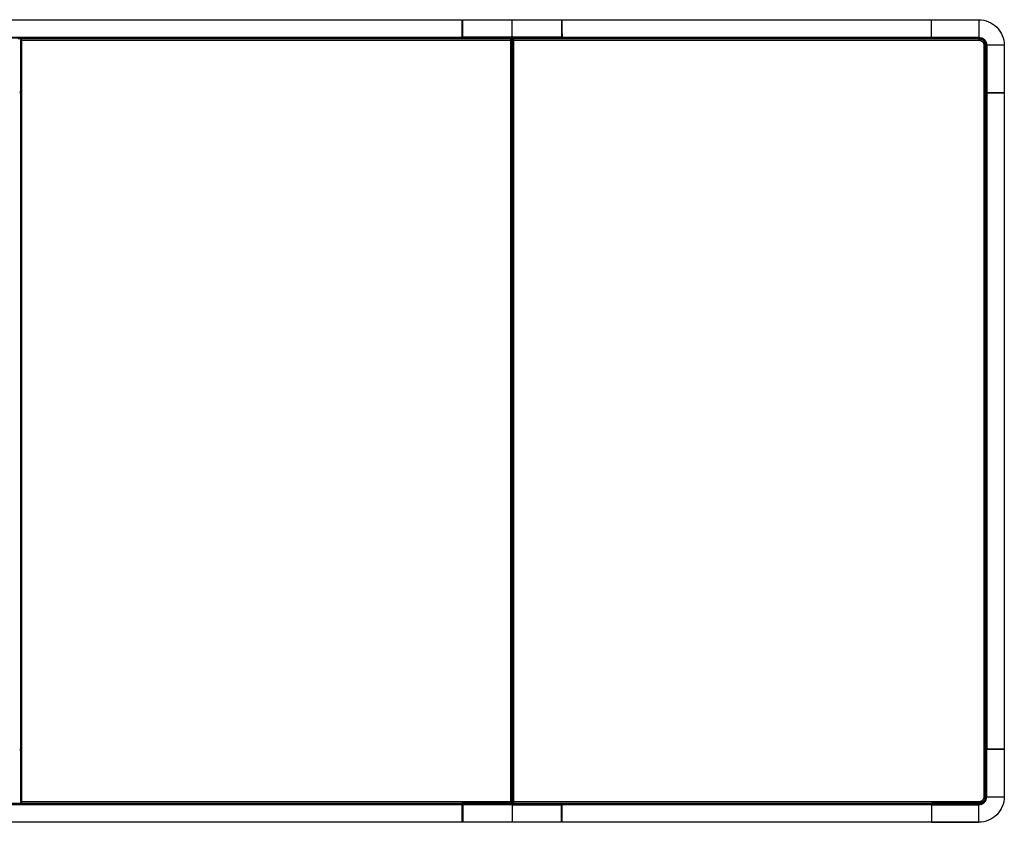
# Model space of a CAD drawing. Header units: millimetres. Extents: x -1350 to 1350, y -550 to 550.
# Tile 3 of 3: x 0 to 1350, y -550 to 550. Entities that reach past the tile are written whole.
import ezdxf

# ---------------------------------------------------------------- set-up
doc = ezdxf.new("R2010")
doc.units = ezdxf.units.MM
doc.layers.add('Tressé - Dining table 260x110', color=7, linetype='Continuous', true_color=0x000000)

msp = doc.modelspace()

# ---------------------------------------------------------------- linework, layer by layer
at = {"layer": 'Tressé - Dining table 260x110', "color": 18, "lineweight": -3, "true_color": 0x000000}
for points, degree in [([(-606.3, 550), (-202.1, 550), (202.1, 550), (606.3, 550)], 3), ([(607.3, 550), (641.1, 550), (675, 550)], 2), ([(675, 550), (708.9, 550), (742.7, 550)], 2), ([(743.7, 550), (996.9, 550), (1250, 550)], 2), ([(743.7, 550), (912.5, 550), (1081.2, 550), (1250, 550)], 3), ([(1250, 550), (1271.7, 550), (1293.3, 550), (1315, 550)], 3), ([(1250, 550), (1271.7, 550), (1293.3, 550), (1315, 550)], 3), ([(743.7, 530.6), (743.7, 529.1), (743.7, 527.5), (743.7, 526)], 3), ([(-606.3, 526.1), (0, 526.1), (606.3, 526.1)], 2), ([(-606.3, 525), (0, 525), (606.3, 525)], 2), ([(2.5, 524), (0, 524), (-2.5, 524)], 2), ([(1.5, 523), (1, 522.5), (0.5, 522)], 2), ([(0.5, 522), (0.5, 0), (0.5, -522)], 2), ([(2.5, 524), (2, 523.5), (1.5, 523)], 2), ([(2.5, 522), (2, 522.5), (1.5, 523)], 2), ([(672.5, 524), (337.5, 524), (2.5, 524)], 2), ([(2.5, 522), (337.5, 522), (672.5, 522)], 2), ([(2.5, -522), (2.5, 0), (2.5, 522)], 2), ([(675, 526), (641.1, 526), (607.3, 526)], 2), ([(675, 525), (652.4, 525), (629.8, 525), (607.3, 525)], 3), ([(607.3, 525), (626.6, 525), (645.9, 525), (665.2, 525)], 3), ([(674.5, 522), (673.5, 523), (672.5, 524)], 2), ([(672.5, 524), (672.5, 523), (672.5, 522)], 2), ([(675, 524), (673.8, 524), (672.5, 524)], 2), ([(672.5, 522), (672.5, 0), (672.5, -522)], 2), ([(672.5, 522), (673.5, 522), (674.5, 522)], 2), ([(674.5, -522), (674.5, 0), (674.5, 522)], 2), ([(675, 526), (697.6, 526), (720.2, 526), (742.7, 526)], 3), ([(742.7, 526), (720.2, 526), (697.6, 526), (675, 526)], 3), ([(742.7, 525), (720.2, 525), (697.6, 525), (675, 525)], 3), ([(675, 0), (675, 262), (675, 524)], 2), ([(742.7, 524), (708.9, 524), (675, 524)], 2), ([(677.5, 524), (676.5, 523), (675.5, 522)], 2), ([(675.5, 522), (675.5, 0), (675.5, -522)], 2), ([(675.5, 522), (676.5, 522), (677.5, 522)], 2), ([(1315, 524), (996.3, 524), (677.5, 524)], 2), ([(677.5, 522), (677.5, 523), (677.5, 524)], 2), ([(677.5, -522), (677.5, 0), (677.5, 522)], 2), ([(677.5, 522), (996.3, 522), (1315, 522)], 2), ([(707.4, 525), (719.2, 525), (731, 525), (742.7, 525)], 3), ([(742.7, 525), (731.4, 525), (720, 525)], 2), ([(742.7, 526), (742.7, 526), (742.7, 526), (742.7, 526)], 3), ([(742.7, 524), (742.7, 524), (742.7, 524)], 2), ([(743.7, 526), (996.9, 526), (1250, 526)], 2), ([(1250, 525), (996.9, 525), (743.7, 525)], 2), ([(743.7, 524), (743.7, 524), (743.7, 524)], 2), ([(1250, 524), (996.9, 524), (743.7, 524)], 2), ([(1250, 526), (1282.5, 526), (1315, 526)], 2), ([(1315, 525), (1282.5, 525), (1250, 525)], 2), ([(1315, 524), (1282.5, 524), (1250, 524)], 2), ([(1250, 524), (1250, 524), (1250, 524)], 2), ([(1315, 524), (1315, 523), (1315, 522)], 2), ([(1322, 515), (1322, 0), (1322, -515)], 2), ([(1322, 515), (1323, 515), (1324, 515)], 2), ([(1324, -515), (1324, 0), (1324, 515)], 2), ([(1325, 450), (1325, 471.7), (1325, 493.3), (1325, 515)], 3), ([(1325, 515), (1325, 482.5), (1325, 450)], 2), ([(1325, 515), (1325, 482.5), (1325, 450)], 2), ([(1326, 515), (1326, 493.4), (1326, 471.7), (1326, 450)], 3), ([(1350, 515), (1350, 482.5), (1350, 450)], 2), ([(0.5, 451), (0, 451), (-0.5, 451)], 2), ([(-0.5, 450), (0, 450), (0.5, 450)], 2), ([(1325, -450), (1324.9, 0), (1324.8, 450)], 2), ([(1325, 450), (1325, 450), (1325, 450), (1325, 450)], 3), ([(1325.9, 450), (1327.2, 450), (1328.5, 450), (1329.8, 450)], 3), ([(1326, 450), (1326, 450), (1325.9, 450), (1325.9, 450)], 3), ([(1325.9, 450), (1326, 0), (1326, -450)], 2), ([(1349.8, 450), (1349.9, 0), (1350, -450)], 2), ([(1349.8, 450), (1349.9, 0), (1350, -450)], 2), ([(1350, 450), (1350, 450), (1350, 450), (1350, 450)], 3), ([(674.5, 0), (674.8, 0), (675, 0)], 2), ([(675, 0), (675.3, 0), (675.5, 0)], 2), ([(675, 0), (675, -262), (675, -524)], 2), ([(-0.5, -450), (0, -450), (0.5, -450)], 2), ([(-0.5, -451), (0, -451), (0.5, -451)], 2), ([(1350, -450), (1350, -482.5), (1350, -515)], 2), ([(1325, -504.2), (1325, -506.9), (1325, -509.6)], 2), ([(1325, -509.6), (1325, -509.7), (1325, -509.7)], 2), ([(1325, -509.7), (1325, -509.9), (1325, -510.2)], 2), ([(1325, -512.3), (1325, -511.2), (1325, -510.2)], 2), ([(1325, -515), (1325, -513.6), (1325, -512.3)], 2), ([(-606.3, -524), (0, -524), (606.3, -524)], 2), ([(606.3, -525), (0, -525), (-606.3, -525)], 2), ([(606.3, -526), (0, -526), (-606.3, -526)], 2), ([(0.5, -522), (1, -522.5), (1.5, -523)], 2), ([(2.5, -522), (2, -522.5), (1.5, -523)], 2), ([(1.5, -523), (2, -523.5), (2.5, -524)], 2), ([(672.5, -522), (337.5, -522), (2.5, -522)], 2), ([(2.5, -524), (337.5, -524), (672.5, -524)], 2), ([(606.3, -524), (606.3, -524), (606.3, -524)], 2), ([(607.3, -524), (607.3, -524), (607.3, -524)], 2), ([(675, -524), (641.1, -524), (607.3, -524)], 2), ([(675, -525), (652.4, -525), (629.8, -525), (607.3, -525)], 3), ([(607.3, -525), (626.6, -525), (645.9, -525), (665.2, -525)], 3), ([(675, -526), (641.1, -526), (607.3, -526)], 2), ([(672.5, -522), (672.5, -523), (672.5, -524)], 2), ([(672.5, -524), (673.5, -523), (674.5, -522)], 2), ([(674.5, -522), (673.5, -522), (672.5, -522)], 2), ([(677.5, -524), (676.2, -524), (675, -524)], 2), ([(742.7, -525), (720.2, -525), (697.6, -525), (675, -525)], 3), ([(675, -526), (697.6, -526), (720.2, -526), (742.7, -526)], 3), ([(742.7, -526), (720.2, -526), (697.6, -526), (675, -526)], 3), ([(675.5, -522), (676.5, -523), (677.5, -524)], 2), ([(677.5, -522), (676.5, -522), (675.5, -522)], 2), ([(1315, -522), (996.3, -522), (677.5, -522)], 2), ([(677.5, -524), (677.5, -523), (677.5, -522)], 2), ([(677.5, -524), (996.3, -524), (1315, -524)], 2), ([(707.4, -525), (719.2, -525), (731, -525), (742.7, -525)], 3), ([(742.7, -525), (731.4, -525), (720, -525)], 2), ([(720, -526), (720, -526), (720, -526), (720, -526)], 3), ([(742.7, -525), (742.8, -525), (743, -525), (743.1, -525.1)], 3), ([(742.7, -526), (742.7, -526), (742.7, -526), (742.7, -526)], 3), ([(743.7, -524), (996.9, -524), (1250, -524)], 2), ([(743.7, -525), (996.9, -525), (1250, -525)], 2), ([(1250, -526), (996.9, -526), (743.7, -526)], 2), ([(743.7, -530.6), (743.7, -529.1), (743.7, -527.5), (743.7, -526)], 3), ([(1315, -524), (1282.5, -524), (1250, -524)], 2), ([(1289.5, -525), (1269.7, -525), (1250, -525)], 2), ([(1250, -526), (1282.5, -526), (1315, -526)], 2), ([(1293.3, -525), (1291.4, -525), (1289.5, -525)], 2), ([(1304.2, -525), (1298.8, -525), (1293.3, -525)], 2), ([(1315, -525), (1309.6, -525), (1304.2, -525)], 2), ([(1315, -522), (1315, -523), (1315, -524)], 2), ([(1324, -515), (1323, -515), (1322, -515)], 2), ([(1324, -515), (1324, -515), (1324, -515)], 2), ([(606.3, -550), (202.1, -550), (-202.1, -550), (-606.3, -550)], 3), ([(675, -550), (641.1, -550), (607.3, -550)], 2), ([(742.7, -550), (708.9, -550), (675, -550)], 2), ([(1250, -550), (1081.2, -550), (912.5, -550), (743.7, -550)], 3), ([(1250, -550), (996.9, -550), (743.7, -550)], 2), ([(1315, -550), (1293.3, -550), (1271.7, -550), (1250, -550)], 3), ([(1250, -550), (1271.7, -550), (1293.3, -550), (1315, -550)], 3)]:
    msp.add_open_spline(points, degree=degree, dxfattribs=at)
for points, weights in [([(606.3, 526.1), (606.3, 550), (606.3, 550)], [1, 0.727760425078, 1.01689930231]), ([(675, 526), (675, 550), (675, 550)], [1, 0.721687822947, 1]), ([(1315, 550), (1315, 549.8), (1315, 526)], [0.996291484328, 0.717423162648, 0.983381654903]), ([(1315, 550), (1315, 550), (1315, 550)], [0.999897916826, 0.998083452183, 0.996291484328]), ([(1315, 550), (1315, 550), (1315, 550)], [0.999981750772, 0.999848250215, 0.999714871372]), ([(606.3, 525), (606.3, 525), (606.3, 526.1)], [1, 0.692218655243, 1]), ([(606.3, 525), (606.3, 525), (606.3, 524)], [1, 0.707106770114, 1]), ([(606.3, 525), (606.3, 525), (607.3, 525)], [1, 0.707106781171, 1]), ([(675, 525), (675, 525), (675, 526)], [1, 0.707413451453, 1]), ([(675, 526), (675, 526), (675, 526)], [1, 0.999782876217, 1]), ([(675, 525), (675, 525), (675, 524)], [0.99801894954, 0.708104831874, 1]), ([(742.7, 525), (742.7, 525), (742.7, 525)], [0.999998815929, 0.999999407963, 1]), ([(743.7, 524), (743.7, 524), (742.7, 524)], [1, 0.707106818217, 1]), ([(1250, 525), (1250, 525), (1250, 526)], [1, 0.692218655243, 1]), ([(1315, 524), (1324, 524), (1324, 515)], [1, 0.707106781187, 1]), ([(1315, 522), (1322, 522), (1322, 515)], [1, 0.707106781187, 1]), ([(1326, 515), (1325, 515), (1325, 515)], [1.00000000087, 0.692218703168, 0.999999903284]), ([(1325, -450), (1325, -450), (1326, -450)], [0.999998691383, 0.692219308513, 1.00000000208]), ([(1326, -515), (1326, -482.5), (1326, -450)], [1.00000000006, 0.999029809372, 0.998059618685]), ([(606.3, -524), (606.3, -525), (606.3, -525)], [1, 0.70710677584, 1]), ([(606.3, -526), (606.3, -525), (606.3, -525)], [1, 0.692218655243, 1]), ([(606.3, -525), (606.3, -525), (607.3, -525)], [1, 0.707106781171, 1]), ([(606.3, -550), (606.3, -550), (606.3, -526)], [1.01689930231, 0.727760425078, 1]), ([(675, -525), (675, -525), (675, -524)], [0.998909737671, 0.707657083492, 1]), ([(675, -525), (675, -525), (675, -526)], [1, 0.707413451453, 1]), ([(675, -526), (675, -550), (675, -550)], [1, 0.721687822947, 1]), ([(675, -526), (675, -526), (675, -526)], [1, 0.999782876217, 1]), ([(1324, -515), (1324, -524), (1315, -524)], [1, 0.707106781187, 1]), ([(1322, -515), (1322, -522), (1315, -522)], [1, 0.707106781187, 1]), ([(1315, -526), (1315, -525), (1315, -525)], [0.999999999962, 0.692218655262, 1]), ([(1315, -550), (1315, -549.8), (1315, -526)], [0.996291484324, 0.717423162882, 0.983381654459]), ([(1326, -515), (1350, -515), (1350, -515)], [0.983381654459, 0.715666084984, 1]), ([(1315, -550), (1315, -550), (1315, -550)], [1, 0.999990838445, 0.999981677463]), ([(1315, -550), (1315, -550), (1315, -550)], [0.999981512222, 0.998124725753, 0.996291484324])]:
    msp.add_rational_spline(points, weights, degree=2, dxfattribs=at)
for points, degree, knots in [([(607.3, 526), (607.3, 529), (607.3, 535.1), (607.3, 543.1), (607.3, 548.7), (607.3, 550), (607.3, 550)], 3, [0, 0, 0, 0, 8.929968, 18.920332, 28.910696, 38.900976, 38.900976, 38.900976, 38.900976]), ([(742.7, 550), (742.7, 550), (742.7, 548.7), (742.7, 543.1), (742.7, 535.1), (742.7, 529), (742.7, 526)], 3, [39.961539, 39.961539, 39.961539, 39.961539, 49.951819, 59.942183, 69.932547, 78.862515, 78.862515, 78.862515, 78.862515]), ([(742.7, 550), (742.8, 550), (742.9, 550), (742.9, 550), (743, 550), (743, 550), (743.1, 549.9), (743.2, 549.9), (743.2, 549.9), (743.3, 549.8), (743.3, 549.8), (743.4, 549.8), (743.4, 549.7), (743.5, 549.7), (743.5, 549.6), (743.6, 549.5), (743.6, 549.5), (743.6, 549.4), (743.7, 549.4), (743.7, 549.3), (743.7, 549.2), (743.7, 549.2), (743.7, 549.1)], 2, [0, 0, 0, 1, 1, 2, 2, 3, 3, 4, 4, 5, 5, 6, 6, 7, 7, 8, 8, 9, 9, 10, 10, 11, 11, 11]), ([(743.7, 526), (743.7, 529.2), (743.7, 532.4), (743.7, 535.3), (743.7, 538.2), (743.7, 540.8), (743.7, 543), (743.7, 545.3), (743.7, 547), (743.7, 548.2), (743.7, 549.4), (743.7, 550), (743.7, 550)], 3, [-38.464013, -38.464013, -38.464013, -38.464013, -28.854461, -28.854461, -28.854461, -19.245042, -19.245042, -19.245042, -9.624675, -9.624675, -9.624675, -0.199474, -0.199474, -0.199474, -0.199474]), ([(1250, 526), (1250, 527.6), (1250, 529.2), (1250, 531.5), (1250, 532.3), (1250, 533.8), (1250, 534.6), (1250, 536.7), (1250, 538.1), (1250, 540.1), (1250, 540.7), (1250, 541.9), (1250, 542.5), (1250, 544.1), (1250, 545.1), (1250, 546.2), (1250, 546.4), (1250, 546.8), (1250, 547), (1250, 547.6), (1250, 547.9), (1250, 548.8), (1250, 549.3), (1250, 549.7), (1250, 549.8), (1250, 550), (1250, 550), (1250, 550)], 3, [0, 0, 0, 0, 4.783107, 4.783107, 7.174661, 7.174661, 9.566215, 9.566215, 14.349322, 14.349322, 16.740876, 16.740876, 19.132429, 19.132429, 23.915537, 23.915537, 25.111314, 25.111314, 26.30709, 26.30709, 28.698644, 28.698644, 33.481751, 33.481751, 35.873305, 35.873305, 38.067608, 38.067608, 38.067608, 38.067608]), ([(1315, 550), (1319.6, 550), (1324.2, 549.1), (1328.4, 547.3), (1332.6, 545.6), (1336.5, 543), (1339.7, 539.7), (1343, 536.5), (1345.6, 532.6), (1347.3, 528.4), (1349.1, 524.2), (1350, 519.6), (1350, 515)], 3, [0, 0, 0, 0, 13.833231, 13.833231, 13.833231, 27.666403, 27.666403, 27.666403, 41.499265, 41.499265, 41.499265, 55.332635, 55.332635, 55.332635, 55.332635]), ([(606.3, 526), (606.3, 525.9), (606.3, 525.8), (606.4, 525.5), (606.5, 525.4), (606.7, 525.2), (606.8, 525.1), (607, 525), (607.2, 525), (607.3, 525)], 3, [0.00018, 0.00018, 0.00018, 0.00018, 0.394841, 0.394841, 0.789682, 0.789682, 1.184523, 1.184523, 1.579364, 1.579364, 1.579364, 1.579364]), ([(607.3, 525), (607.2, 525), (607.1, 525), (607.1, 525), (607, 525), (607, 525), (607, 525), (607, 525), (607, 525), (607, 525), (607, 525), (606.9, 525.1), (606.9, 525.1), (606.9, 525.1), (606.9, 525.1), (606.8, 525.1), (606.8, 525.1), (606.8, 525.1), (606.7, 525.2), (606.7, 525.2), (606.6, 525.3), (606.6, 525.3), (606.5, 525.3), (606.5, 525.3), (606.5, 525.3), (606.5, 525.4), (606.5, 525.4), (606.4, 525.4), (606.4, 525.5), (606.4, 525.6), (606.3, 525.7), (606.3, 525.7), (606.3, 525.8), (606.3, 525.8), (606.3, 525.9), (606.3, 525.9), (606.3, 526)], 3, [0, 0, 0, 0, 0.196539, 0.196539, 0.245674, 0.257958, 0.257958, 0.270241, 0.270241, 0.294809, 0.294809, 0.393078, 0.393078, 0.417646, 0.417646, 0.442213, 0.491348, 0.491348, 0.589618, 0.589618, 0.786157, 0.786157, 0.810724, 0.810724, 0.835292, 0.884426, 0.884426, 0.982696, 0.982696, 1.179235, 1.179235, 1.277505, 1.277505, 1.375774, 1.375774, 1.569964, 1.569964, 1.569964, 1.569964]), ([(606.6, 526), (606.6, 526), (606.6, 526), (606.5, 526), (606.4, 526), (606.3, 526), (606.3, 526), (606.3, 526)], 3, [0.7854052, 0.7854052, 0.7854052, 0.7854052, 0.7902069, 0.7902069, 1.1853104, 1.1853104, 1.5783528, 1.5783528, 1.5783528, 1.5783528]), ([(606.3, 526), (606.3, 526), (606.3, 526), (606.3, 526), (606.3, 526), (606.3, 526), (606.3, 526), (606.3, 525.9), (606.3, 525.9), (606.3, 525.9), (606.3, 525.8), (606.3, 525.8), (606.3, 525.8), (606.3, 525.8)], 3, [0.0105271, 0.0105271, 0.0105271, 0.0105271, 0.0130907, 0.0130907, 0.0280515, 0.0280515, 0.0579754, 0.0579754, 0.119213, 0.119213, 0.1817682, 0.1817682, 0.1832654, 0.1832654, 0.1832654, 0.1832654]), ([(606.3, 525.7), (606.3, 525.7), (606.3, 525.7), (606.4, 525.5), (606.5, 525.4), (606.6, 525.3)], 3, [0.2989005, 0.2989005, 0.2989005, 0.2989005, 0.3767334, 0.3767334, 0.7752322, 0.7752322, 0.7752322, 0.7752322]), ([(607.3, 526), (607.2, 526), (607, 526), (606.8, 526), (606.7, 526), (606.6, 526)], 3, [-1.5804139, -1.5804139, -1.5804139, -1.5804139, -1.1853104, -1.1853104, -0.7950087, -0.7950087, -0.7950087, -0.7950087]), ([(607.3, 526), (607.3, 525.9), (607.3, 525.8), (607.3, 525.5), (607.3, 525.4), (607.3, 525.2), (607.3, 525.1), (607.3, 525), (607.3, 525), (607.3, 525)], 3, [0, 0, 0, 0, 0.405633, 0.405633, 0.811266, 0.811266, 1.216899, 1.216899, 1.622531, 1.622531, 1.622531, 1.622531]), ([(607.3, 524), (607.3, 524.3), (607.3, 524.8), (607.3, 525), (607.3, 525)], 3, [0.01389, 0.01389, 0.01389, 0.01389, 0.83368, 1.623855, 1.623855, 1.623855, 1.623855]), ([(743.7, 526), (743.7, 525.9), (743.7, 525.8), (743.6, 525.5), (743.5, 525.4), (743.3, 525.2), (743.2, 525.1), (743, 525), (742.8, 525), (742.7, 525)], 3, [-1.580968, -1.580968, -1.580968, -1.580968, -1.185726, -1.185726, -0.790484, -0.790484, -0.395242, -0.395242, 0, 0, 0, 0]), ([(742.7, 526), (742.8, 526), (743, 526), (743.2, 526), (743.3, 526), (743.5, 526), (743.6, 526), (743.7, 526), (743.7, 526), (743.7, 526)], 3, [0, 0, 0, 0, 0.395103, 0.395103, 0.790206, 0.790206, 1.185309, 1.185309, 1.563327, 1.563327, 1.563327, 1.563327]), ([(742.7, 525.6), (742.7, 525.6), (742.7, 525.6), (742.7, 525.6), (742.7, 525.7), (742.7, 525.7), (742.7, 525.7), (742.7, 525.7), (742.7, 525.7), (742.7, 525.8), (742.7, 525.9), (742.7, 526)], 3, [-0.39608, -0.39608, -0.39608, -0.39608, -0.3929985, -0.3867604, -0.3742843, -0.349332, -0.2994274, -0.2994274, -0.1996183, -0.1996183, 0, 0, 0, 0]), ([(742.7, 525.5), (742.7, 525.5), (742.7, 525.5), (742.7, 525.5), (742.7, 525.5), (742.7, 525.5), (742.7, 525.5), (742.7, 525.5), (742.7, 525.5), (742.7, 525.5), (742.7, 525.6), (742.7, 525.6), (742.7, 525.6), (742.7, 525.6)], 3, [-0.5929997, -0.5929997, -0.5929997, -0.5929997, -0.5926168, -0.5926168, -0.5863787, -0.5739026, -0.5489503, -0.5489503, -0.4990457, -0.4990457, -0.3992366, -0.3992366, -0.3976991, -0.3976991, -0.3976991, -0.3976991]), ([(742.7, 525), (742.7, 525), (742.7, 525.1), (742.7, 525.3), (742.7, 525.3), (742.7, 525.3), (742.7, 525.4), (742.7, 525.4), (742.7, 525.5), (742.7, 525.5), (742.7, 525.5)], 3, [-1.5944193, -1.5944193, -1.5944193, -1.5944193, -0.7984731, -0.7984731, -0.7485686, -0.7485686, -0.698664, -0.5988548, -0.5988548, -0.5982774, -0.5982774, -0.5982774, -0.5982774]), ([(742.7, 525), (742.8, 525), (743, 525), (743.1, 525.1), (743.1, 525.1), (743.2, 525.1)], 3, [0, 0, 0, 0, 0.3952156, 0.3952156, 0.462267, 0.462267, 0.462267, 0.462267]), ([(742.7, 525), (742.7, 525), (742.7, 524.8), (742.7, 524.3), (742.7, 524)], 3, [0.016374, 0.016374, 0.016374, 0.016374, 0.820157, 1.653835, 1.653835, 1.653835, 1.653835]), ([(743.2, 525.1), (743.3, 525.2), (743.4, 525.2), (743.5, 525.4), (743.6, 525.5), (743.7, 525.8), (743.7, 525.9), (743.7, 526)], 3, [0.486809, 0.486809, 0.486809, 0.486809, 0.790431, 0.790431, 1.185647, 1.185647, 1.579913, 1.579913, 1.579913, 1.579913]), ([(743.7, 525), (743.7, 525), (743.7, 525.1), (743.7, 525.3), (743.7, 525.5), (743.7, 525.8), (743.7, 526)], 3, [0, 0, 0, 0, 0.828239, 0.828239, 0.828239, 1.656473, 1.656473, 1.656473, 1.656473]), ([(743.7, 524), (743.7, 524.3), (743.7, 524.5), (743.7, 524.7), (743.7, 524.9), (743.7, 525), (743.7, 525)], 3, [0, 0, 0, 0, 0.805744, 0.805744, 0.805744, 1.611487, 1.611487, 1.611487, 1.611487]), ([(1250, 524), (1250, 524.2), (1250, 524.3), (1250, 524.6), (1250, 524.6), (1250, 524.7), (1250, 524.7), (1250, 524.7), (1250, 524.7), (1250, 524.8), (1250, 524.8), (1250, 524.9), (1250, 524.9), (1250, 525), (1250, 525), (1250, 525)], 3, [0, 0, 0, 0, 0.394843, 0.394843, 0.789686, 0.789686, 0.814363, 0.814363, 0.839041, 0.888396, 0.987107, 0.987107, 1.184529, 1.184529, 1.579372, 1.579372, 1.579372, 1.579372]), ([(1315, 525), (1315, 525), (1315, 525), (1315, 525.1), (1315, 525.2), (1315, 525.4), (1315, 525.5), (1315, 525.8), (1315, 525.9), (1315, 526)], 3, [-1.623281, -1.623281, -1.623281, -1.623281, -1.217461, -1.217461, -0.811641, -0.811641, -0.40582, -0.40582, 0, 0, 0, 0]), ([(1315, 526), (1316.4, 526), (1317.9, 525.8), (1320.6, 524.6), (1321.8, 523.8), (1323.8, 521.8), (1324.6, 520.6), (1325.8, 517.9), (1326, 516.4), (1326, 515)], 3, [0, 0, 0, 0, 4.364033, 4.364033, 8.728063, 8.728063, 13.092093, 13.092093, 17.456131, 17.456131, 17.456131, 17.456131]), ([(1315, 525), (1315.7, 525), (1316.3, 524.9), (1317.6, 524.7), (1318.2, 524.5), (1319.4, 524), (1320, 523.7), (1321.1, 522.9), (1321.6, 522.5), (1322.5, 521.6), (1322.9, 521.1), (1323.7, 520), (1324, 519.4), (1324.5, 518.2), (1324.7, 517.6), (1324.9, 516.3), (1325, 515.7), (1325, 515)], 3, [0.000005, 0.000005, 0.000005, 0.000005, 1.966699, 1.966699, 3.933399, 3.933399, 5.900098, 5.900098, 7.866797, 7.866797, 9.833496, 9.833496, 11.800196, 11.800196, 13.766895, 13.766895, 15.733586, 15.733586, 15.733586, 15.733586]), ([(1324, 515), (1324, 515.3), (1324, 515.7), (1323.9, 516.2), (1323.9, 516.5), (1323.9, 516.6), (1323.8, 516.7), (1323.8, 517), (1323.7, 517.3), (1323.5, 517.9), (1323.4, 518.2), (1323.2, 518.7), (1323.1, 519), (1322.8, 519.5), (1322.6, 519.8), (1322.2, 520.5), (1321.8, 521), (1321, 521.8), (1320.5, 522.2), (1319.9, 522.6), (1319.8, 522.6), (1319.5, 522.8), (1319.1, 523), (1318.7, 523.2), (1317.9, 523.5), (1317.3, 523.7), (1316.7, 523.8), (1316.6, 523.9), (1316.5, 523.9), (1316.2, 523.9), (1315.7, 524), (1315.3, 524), (1315, 524)], 3, [0, 0, 0, 0, 0.884387, 1.32658, 1.547677, 1.547677, 1.768773, 1.768773, 2.65316, 2.65316, 3.537546, 3.537546, 4.421933, 4.421933, 5.30632, 5.30632, 7.075093, 7.075093, 8.843866, 8.843866, 9.286059, 9.286059, 9.728252, 10.612639, 10.612639, 12.381412, 12.381412, 12.602509, 12.602509, 12.823605, 13.265799, 14.150185, 14.150185, 14.150185, 14.150185]), ([(1317.8, 524.6), (1319.4, 524.1), (1323.2, 521.9), (1325, 517.6), (1325, 515)], 3, [-13.509442, -13.509442, -13.509442, -13.509442, -8.269094, -0.000002, -0.000002, -0.000002, -0.000002]), ([(1350, 515), (1350, 515), (1350, 515), (1350, 515), (1350, 515), (1349.9, 515), (1349.8, 515), (1349.4, 515), (1349, 515), (1347.9, 515), (1347.2, 515), (1345.4, 515), (1344.4, 515), (1342.1, 515), (1340.8, 515), (1338, 515), (1336.5, 515), (1333.6, 515), (1332, 515), (1329, 515), (1327.5, 515), (1326, 515)], 3, [39.368722, 39.368722, 39.368722, 39.368722, 40.005849, 40.005849, 41.218147, 41.218147, 43.642744, 43.642744, 48.491938, 48.491938, 53.341132, 53.341132, 58.190326, 58.190326, 63.039519, 63.039519, 67.888713, 67.888713, 72.737907, 72.737907, 77.587101, 77.587101, 77.587101, 77.587101]), ([(1324, 450), (1324.2, 450), (1324.4, 450), (1324.5, 450), (1324.7, 450), (1324.8, 450), (1324.8, 450)], 3, [0.167299, 0.167299, 0.167299, 0.167299, 0.805744, 0.805744, 0.805744, 1.611487, 1.611487, 1.611487, 1.611487]), ([(1324.8, 450), (1324.8, 450), (1324.9, 450), (1325.1, 450), (1325.3, 450), (1325.6, 450), (1325.9, 450)], 3, [-1.656473, -1.656473, -1.656473, -1.656473, -0.828234, -0.828234, -0.828234, 0, 0, 0, 0]), ([(1325.9, 450), (1329.1, 450), (1332.2, 450), (1335.1, 450), (1338, 450), (1340.7, 450), (1342.9, 450), (1345.1, 450), (1346.9, 450), (1348.1, 450), (1349.2, 450), (1349.8, 450), (1349.8, 450)], 3, [-38.464013, -38.464013, -38.464013, -38.464013, -28.854461, -28.854461, -28.854461, -19.245042, -19.245042, -19.245042, -9.624675, -9.624675, -9.624675, -0.199474, -0.199474, -0.199474, -0.199474]), ([(1350, 450), (1350, 450), (1350, 450), (1349.9, 450), (1349.8, 450), (1349.3, 450), (1348.9, 450), (1348, 450), (1347.7, 450), (1347, 450), (1346.6, 450), (1345.3, 450), (1344.3, 450), (1342.9, 450), (1342.6, 450), (1342.1, 450), (1341.8, 450), (1340.9, 450), (1339.6, 450), (1338.3, 450), (1337.2, 450), (1336.9, 450), (1336.1, 450), (1335.8, 450), (1333.9, 450), (1332.4, 450), (1330.1, 450), (1329.3, 450), (1327.7, 450), (1326.8, 450), (1326, 450)], 3, [-38.23104, -38.23104, -38.23104, -38.23104, -36.354953, -36.354953, -33.931289, -33.931289, -29.083962, -29.083962, -26.660299, -26.660299, -24.236635, -24.236635, -19.389308, -19.389308, -18.177476, -18.177476, -16.965645, -16.965645, -14.541981, -12.118318, -12.118318, -10.906486, -10.906486, -9.694654, -9.694654, -4.847327, -4.847327, -2.423664, -2.423664, 0, 0, 0, 0]), ([(1325, -450), (1325, -450), (1324.9, -450), (1324.7, -450), (1324.5, -450), (1324.3, -450), (1324, -450)], 3, [0, 0, 0, 0, 0.805744, 0.805744, 0.805744, 1.611487, 1.611487, 1.611487, 1.611487]), ([(1326, -450), (1325.8, -450), (1325.5, -450), (1325.3, -450), (1325.1, -450), (1325, -450), (1325, -450)], 3, [-1.656473, -1.656473, -1.656473, -1.656473, -0.828239, -0.828239, -0.828239, 0, 0, 0, 0]), ([(1325, -504.2), (1325, -477.1), (1325, -450), (1325, -477.1), (1325, -504.2)], 2, [-51.8116, -51.8116, -51.8116, 0, 0, 54.166672, 54.166672, 54.166672]), ([(1350, -450), (1350, -450), (1349.4, -450), (1348.2, -450), (1347, -450), (1345.3, -450), (1343, -450), (1340.8, -450), (1338.2, -450), (1335.3, -450), (1332.4, -450), (1329.2, -450), (1326, -450)], 3, [-38.264539, -38.264539, -38.264539, -38.264539, -28.839337, -28.839337, -28.839337, -19.218971, -19.218971, -19.218971, -9.609552, -9.609552, -9.609552, 0, 0, 0, 0]), ([(1326, -450), (1326.6, -450), (1327.3, -450), (1328.5, -450), (1328.9, -450), (1329.6, -450), (1329.9, -450), (1330.2, -450), (1330.4, -450), (1330.6, -450), (1330.7, -450), (1330.8, -450), (1330.8, -450), (1330.8, -450), (1331.9, -450), (1332.9, -450), (1334, -450), (1334.4, -450), (1334.8, -450), (1334.9, -450), (1335.1, -450), (1335.2, -450), (1335.3, -450), (1335.4, -450), (1335.4, -450), (1335.4, -450), (1335.4, -450), (1335.4, -450), (1335.4, -450), (1337.1, -450), (1338.6, -450), (1340.5, -450), (1341.1, -450), (1342, -450), (1342.2, -450), (1342.6, -450), (1342.8, -450), (1343, -450), (1343.1, -450), (1343.2, -450), (1343.2, -450), (1343.2, -450), (1343.2, -450), (1343.2, -450), (1344.4, -450), (1345.4, -450), (1346.7, -450), (1347.1, -450), (1347.6, -450), (1347.7, -450), (1348, -450), (1348.1, -450), (1348.2, -450), (1348.3, -450), (1348.3, -450), (1348.3, -450), (1348.3, -450), (1348.6, -450), (1348.9, -450), (1349.2, -450), (1349.3, -450), (1349.4, -450), (1349.5, -450), (1349.6, -450), (1349.6, -450), (1349.6, -450), (1349.6, -450), (1349.6, -450), (1349.6, -450), (1349.8, -450), (1349.9, -450), (1350, -450), (1350, -450), (1350, -450), (1350, -450), (1350, -450), (1350, -450), (1350, -450)], 3, [0, 0, 0, 0, 2.423728, 2.423728, 3.635592, 3.635592, 4.241524, 4.241524, 4.54449, 4.695974, 4.771715, 4.809586, 4.809586, 4.847457, 4.847457, 7.271185, 7.271185, 8.483049, 8.483049, 9.088981, 9.088981, 9.391947, 9.54343, 9.619172, 9.657042, 9.675978, 9.685445, 9.685445, 9.694913, 9.694913, 14.54237, 14.54237, 16.966098, 16.966098, 18.177962, 18.177962, 18.783894, 19.08686, 19.238343, 19.314085, 19.351955, 19.370891, 19.370891, 19.389826, 19.389826, 24.237283, 24.237283, 26.661011, 26.661011, 27.872875, 27.872875, 28.478807, 28.781773, 28.933256, 29.008998, 29.008998, 29.084739, 29.084739, 31.508467, 31.508467, 32.720332, 32.720332, 33.326264, 33.62923, 33.780713, 33.856454, 33.894325, 33.894325, 33.932196, 33.932196, 36.355924, 36.355924, 37.567788, 37.567788, 38.17372, 38.17372, 38.285694, 38.285694, 38.285694, 38.285694]), ([(1330.7, -450), (1330.3, -450), (1329.9, -450), (1328.4, -450), (1327.3, -450), (1326.3, -450)], 3, [71.382379, 71.382379, 71.382379, 71.382379, 72.711848, 72.711848, 76.155549, 76.155549, 76.155549, 76.155549]), ([(1335.4, -450), (1334.9, -450), (1334.5, -450), (1333, -450), (1331.9, -450), (1330.8, -450)], 3, [66.443572, 66.443572, 66.443572, 66.443572, 67.864391, 67.864391, 71.282919, 71.282919, 71.282919, 71.282919]), ([(1343.2, -450), (1343, -450), (1342.7, -450), (1341.2, -450), (1339.9, -450), (1337.5, -450), (1336.5, -450), (1335.4, -450)], 3, [57.162053, 57.162053, 57.162053, 57.162053, 58.169478, 58.169478, 63.016935, 63.016935, 66.433393, 66.433393, 66.433393, 66.433393]), ([(1349.6, -450), (1349.6, -450), (1349.5, -450), (1349.2, -450), (1348.7, -450), (1347.4, -450), (1346.7, -450), (1345, -450), (1344.1, -450), (1343.2, -450)], 3, [42.925103, 42.925103, 42.925103, 42.925103, 43.627109, 43.627109, 48.474565, 48.474565, 53.322022, 53.322022, 57.146923, 57.146923, 57.146923, 57.146923]), ([(1350, -450), (1350, -450), (1350, -450), (1350, -450), (1350, -450), (1350, -450), (1350, -450), (1350, -450), (1350, -450), (1350, -450), (1350, -450), (1349.8, -450), (1349.6, -450)], 3, [38.285694, 38.285694, 38.285694, 38.285694, 38.476686, 38.476686, 38.628169, 38.703911, 38.741781, 38.760717, 38.760717, 38.779652, 38.779652, 42.846858, 42.846858, 42.846858, 42.846858]), ([(606.3, -526), (606.3, -525.9), (606.3, -525.8), (606.4, -525.5), (606.5, -525.4), (606.7, -525.2), (606.8, -525.1), (607, -525), (607.2, -525), (607.3, -525)], 3, [0.000187, 0.000187, 0.000187, 0.000187, 0.394841, 0.394841, 0.789682, 0.789682, 1.184523, 1.184523, 1.579364, 1.579364, 1.579364, 1.579364]), ([(607.3, -525), (607.2, -525), (607.1, -525), (607.1, -525), (607, -525), (607, -525), (607, -525), (607, -525), (607, -525), (607, -525), (607, -525), (606.9, -525.1), (606.9, -525.1), (606.9, -525.1), (606.9, -525.1), (606.8, -525.1), (606.8, -525.1), (606.8, -525.1), (606.7, -525.2), (606.7, -525.2), (606.6, -525.3), (606.6, -525.3), (606.5, -525.3), (606.5, -525.3), (606.5, -525.3), (606.5, -525.4), (606.5, -525.4), (606.4, -525.4), (606.4, -525.5), (606.4, -525.6), (606.3, -525.7), (606.3, -525.7), (606.3, -525.8), (606.3, -525.8), (606.3, -525.9), (606.3, -525.9), (606.3, -526)], 3, [0, 0, 0, 0, 0.196539, 0.196539, 0.245674, 0.257958, 0.257958, 0.270241, 0.270241, 0.294809, 0.294809, 0.393078, 0.393078, 0.417646, 0.417646, 0.442213, 0.491348, 0.491348, 0.589618, 0.589618, 0.786157, 0.786157, 0.810724, 0.810724, 0.835292, 0.884426, 0.884426, 0.982696, 0.982696, 1.179235, 1.179235, 1.277505, 1.277505, 1.375774, 1.375774, 1.569962, 1.569962, 1.569962, 1.569962]), ([(606.3, -525.8), (606.3, -525.8), (606.3, -525.8), (606.3, -525.8), (606.3, -525.9), (606.3, -525.9), (606.3, -525.9), (606.3, -526), (606.3, -526), (606.3, -526), (606.3, -526), (606.3, -526), (606.3, -526), (606.3, -526)], 3, [1.4111735, 1.4111735, 1.4111735, 1.4111735, 1.4126732, 1.4126732, 1.4752282, 1.4752282, 1.5364657, 1.5364657, 1.5663895, 1.5663895, 1.5813509, 1.5813509, 1.5839107, 1.5839107, 1.5839107, 1.5839107]), ([(606.6, -526), (606.6, -526), (606.6, -526), (606.5, -526), (606.4, -526), (606.3, -526), (606.3, -526), (606.3, -526)], 3, [0.7854052, 0.7854052, 0.7854052, 0.7854052, 0.7902069, 0.7902069, 1.1853104, 1.1853104, 1.5784302, 1.5784302, 1.5784302, 1.5784302]), ([(607.3, -526), (607.2, -526), (607, -526), (606.8, -526), (606.7, -526), (606.6, -526)], 3, [-1.5804139, -1.5804139, -1.5804139, -1.5804139, -1.1853104, -1.1853104, -0.7950087, -0.7950087, -0.7950087, -0.7950087]), ([(607.3, -524), (607.3, -524.3), (607.3, -524.8), (607.3, -525), (607.3, -525)], 3, [0, 0, 0, 0, 0.83368, 1.623732, 1.623732, 1.623732, 1.623732]), ([(607.3, -526), (607.3, -525.9), (607.3, -525.8), (607.3, -525.5), (607.3, -525.4), (607.3, -525.2), (607.3, -525.1), (607.3, -525), (607.3, -525), (607.3, -525)], 3, [0, 0, 0, 0, 0.405633, 0.405633, 0.811266, 0.811266, 1.216899, 1.216899, 1.622531, 1.622531, 1.622531, 1.622531]), ([(607.3, -526), (607.3, -529), (607.3, -535.1), (607.3, -543.1), (607.3, -548.7), (607.3, -550), (607.3, -550)], 3, [0, 0, 0, 0, 8.929968, 18.920332, 28.910696, 38.900976, 38.900976, 38.900976, 38.900976]), ([(742.7, -525), (742.7, -525), (742.7, -524.8), (742.7, -524.3), (742.7, -524)], 3, [0.016316, 0.016316, 0.016316, 0.016316, 0.820157, 1.645877, 1.645877, 1.645877, 1.645877]), ([(743.7, -526), (743.7, -525.9), (743.7, -525.8), (743.6, -525.5), (743.5, -525.4), (743.3, -525.2), (743.2, -525.1), (743, -525), (742.8, -525), (742.7, -525)], 3, [-1.580968, -1.580968, -1.580968, -1.580968, -1.185726, -1.185726, -0.790484, -0.790484, -0.395242, -0.395242, 0, 0, 0, 0]), ([(742.7, -525), (742.7, -525), (742.7, -525.1), (742.7, -525.3), (742.7, -525.3), (742.7, -525.3), (742.7, -525.4), (742.7, -525.4), (742.7, -525.5), (742.7, -525.5), (742.7, -525.5)], 3, [-1.5969463, -1.5969463, -1.5969463, -1.5969463, -0.7984731, -0.7984731, -0.7485686, -0.7485686, -0.698664, -0.5988548, -0.5988548, -0.5982782, -0.5982782, -0.5982782, -0.5982782]), ([(742.7, -525.5), (742.7, -525.5), (742.7, -525.5), (742.7, -525.5), (742.7, -525.5), (742.7, -525.5), (742.7, -525.5), (742.7, -525.5), (742.7, -525.5), (742.7, -525.5), (742.7, -525.6), (742.7, -525.6), (742.7, -525.6), (742.7, -525.6)], 3, [-0.5929975, -0.5929975, -0.5929975, -0.5929975, -0.5926168, -0.5926168, -0.5863787, -0.5739026, -0.5489503, -0.5489503, -0.4990457, -0.4990457, -0.3992366, -0.3992366, -0.3976991, -0.3976991, -0.3976991, -0.3976991]), ([(742.7, -525.6), (742.7, -525.6), (742.7, -525.6), (742.7, -525.6), (742.7, -525.7), (742.7, -525.7), (742.7, -525.7), (742.7, -525.7), (742.7, -525.7), (742.7, -525.8), (742.7, -525.9), (742.7, -526)], 3, [-0.3960785, -0.3960785, -0.3960785, -0.3960785, -0.3929985, -0.3867604, -0.3742843, -0.349332, -0.2994274, -0.2994274, -0.1996183, -0.1996183, 0, 0, 0, 0]), ([(742.7, -550), (742.7, -550), (742.7, -548.7), (742.7, -543.1), (742.7, -535.1), (742.7, -529), (742.7, -526)], 3, [39.961539, 39.961539, 39.961539, 39.961539, 49.951819, 59.942183, 69.932547, 78.862515, 78.862515, 78.862515, 78.862515]), ([(742.7, -526), (742.8, -526), (743, -526), (743.2, -526), (743.3, -526), (743.5, -526), (743.6, -526), (743.7, -526), (743.7, -526), (743.7, -526)], 3, [0, 0, 0, 0, 0.395103, 0.395103, 0.790206, 0.790206, 1.185309, 1.185309, 1.563391, 1.563391, 1.563391, 1.563391]), ([(743.2, -525.1), (743.3, -525.1), (743.4, -525.2), (743.5, -525.4), (743.6, -525.5), (743.7, -525.8), (743.7, -525.9), (743.7, -526)], 3, [0.462219, 0.462219, 0.462219, 0.462219, 0.790431, 0.790431, 1.185647, 1.185647, 1.579906, 1.579906, 1.579906, 1.579906]), ([(743.7, -525), (743.7, -525), (743.7, -524.9), (743.7, -524.7), (743.7, -524.5), (743.7, -524.3), (743.7, -524)], 3, [-1.611487, -1.611487, -1.611487, -1.611487, -0.805744, -0.805744, -0.805744, -0.007654, -0.007654, -0.007654, -0.007654]), ([(743.7, -526), (743.7, -525.8), (743.7, -525.5), (743.7, -525.3), (743.7, -525.1), (743.7, -525), (743.7, -525)], 3, [-1.656473, -1.656473, -1.656473, -1.656473, -0.828239, -0.828239, -0.828239, 0, 0, 0, 0]), ([(743.7, -550), (743.7, -550), (743.7, -549.4), (743.7, -548.2), (743.7, -547), (743.7, -545.3), (743.7, -543), (743.7, -540.8), (743.7, -538.2), (743.7, -535.3), (743.7, -532.4), (743.7, -529.2), (743.7, -526)], 3, [-38.264539, -38.264539, -38.264539, -38.264539, -28.839337, -28.839337, -28.839337, -19.218971, -19.218971, -19.218971, -9.609552, -9.609552, -9.609552, 0, 0, 0, 0]), ([(1250, -525), (1250, -525), (1250, -525.1), (1250, -525.3), (1250, -525.5), (1250, -525.8), (1250, -526)], 3, [-1.656473, -1.656473, -1.656473, -1.656473, -0.828234, -0.828234, -0.828234, 0, 0, 0, 0]), ([(1250, -526), (1250, -527.6), (1250, -529.2), (1250, -531.5), (1250, -532.3), (1250, -533.8), (1250, -534.6), (1250, -536.7), (1250, -538.1), (1250, -540.1), (1250, -540.7), (1250, -541.9), (1250, -542.5), (1250, -544.1), (1250, -545.1), (1250, -546.2), (1250, -546.4), (1250, -546.8), (1250, -547), (1250, -547.6), (1250, -547.9), (1250, -548.8), (1250, -549.3), (1250, -549.7), (1250, -549.8), (1250, -550), (1250, -550), (1250, -550)], 3, [0, 0, 0, 0, 4.783107, 4.783107, 7.174661, 7.174661, 9.566215, 9.566215, 14.349322, 14.349322, 16.740876, 16.740876, 19.132429, 19.132429, 23.915537, 23.915537, 25.111314, 25.111314, 26.30709, 26.30709, 28.698644, 28.698644, 33.481751, 33.481751, 35.873305, 35.873305, 38.067608, 38.067608, 38.067608, 38.067608]), ([(1324, -515), (1324, -515.6), (1323.9, -516.2), (1323.8, -516.8), (1323.8, -516.9), (1323.8, -517), (1323.7, -517.3), (1323.6, -517.8), (1323.4, -518.2), (1323.2, -518.7), (1323.1, -519), (1322.8, -519.5), (1322.6, -519.8), (1322.3, -520.2), (1322.1, -520.5), (1321.8, -520.9), (1321.6, -521.2), (1321, -521.8), (1320.5, -522.2), (1319.9, -522.6), (1319.8, -522.6), (1319.5, -522.8), (1319.1, -523), (1318.7, -523.2), (1317.9, -523.5), (1317.3, -523.7), (1316.7, -523.8), (1316.6, -523.9), (1316.5, -523.9), (1316.2, -523.9), (1315.7, -524), (1315.3, -524), (1315, -524)], 3, [0.000275, 0.000275, 0.000275, 0.000275, 1.768791, 1.768791, 1.989889, 1.989889, 2.210988, 2.653186, 3.537581, 3.537581, 4.421976, 4.421976, 5.306372, 5.306372, 6.190767, 6.190767, 7.075162, 7.075162, 8.843953, 8.843953, 9.28615, 9.28615, 9.728348, 10.612743, 10.612743, 12.381534, 12.381534, 12.602632, 12.602632, 12.823731, 13.265929, 14.150324, 14.150324, 14.150324, 14.150324]), ([(1315, -525), (1315.7, -525), (1316.3, -524.9), (1317.6, -524.7), (1318.2, -524.5), (1319.4, -524), (1320, -523.7), (1321.1, -522.9), (1321.6, -522.5), (1322.5, -521.6), (1322.9, -521.1), (1323.7, -520), (1324, -519.4), (1324.5, -518.2), (1324.7, -517.6), (1324.9, -516.3), (1325, -515.7), (1325, -515)], 3, [0.003373, 0.003373, 0.003373, 0.003373, 1.966699, 1.966699, 3.933398, 3.933398, 5.900097, 5.900097, 7.866795, 7.866795, 9.833494, 9.833494, 11.800193, 11.800193, 13.766892, 13.766892, 15.73358, 15.73358, 15.73358, 15.73358]), ([(1350, -515), (1350, -519.6), (1349.1, -524.2), (1347.3, -528.4), (1345.6, -532.6), (1343, -536.5), (1339.7, -539.7), (1336.5, -543), (1332.6, -545.6), (1328.4, -547.3), (1324.2, -549.1), (1319.6, -550), (1315, -550)], 3, [0.000002, 0.000002, 0.000002, 0.000002, 13.833393, 13.833393, 13.833393, 27.666256, 27.666256, 27.666256, 41.499427, 41.499427, 41.499427, 55.332659, 55.332659, 55.332659, 55.332659]), ([(1315, -526), (1316.4, -526), (1317.9, -525.8), (1320.6, -524.6), (1321.8, -523.8), (1323.8, -521.8), (1324.6, -520.6), (1325.8, -517.9), (1326, -516.4), (1326, -515)], 3, [0, 0, 0, 0, 4.364034, 4.364034, 8.728064, 8.728064, 13.092095, 13.092095, 17.456133, 17.456133, 17.456133, 17.456133]), ([(1325, -515), (1325, -515), (1325, -515), (1325.1, -515), (1325.2, -515), (1325.4, -515), (1325.5, -515), (1325.8, -515), (1325.9, -515), (1326, -515)], 3, [0.001191, 0.001191, 0.001191, 0.001191, 0.405821, 0.405821, 0.811641, 0.811641, 1.217462, 1.217462, 1.623283, 1.623283, 1.623283, 1.623283]), ([(607.3, -550), (607, -550), (606.7, -549.9), (606.4, -549.6), (606.3, -549.3), (606.3, -549.1)], 3, [0, 0, 0, 0, 0.806888, 0.806888, 1.482822, 1.482822, 1.482822, 1.482822])]:
    msp.add_open_spline(points, degree=degree, knots=knots, dxfattribs=at)
for points, weights, degree, knots in [([(606.6, 525.3), (606.6, 525.3), (606.6, 525.3), (606.6, 525.3), (606.8, 525.1), (607, 525), (607.3, 525)], [1, 1, 1, 1, 0.999992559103, 1.05718364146, 1.17157324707], 3, [0.7777931, 0.7777931, 0.7777931, 0.7777931, 0.7886331, 0.7886331, 0.7886331, 1.5944428, 1.5944428, 1.5944428, 1.5944428]), ([(742.7, 525), (743, 525), (743.2, 525.1), (743.4, 525.3), (743.5, 525.4), (743.6, 525.5), (743.7, 525.7), (743.7, 525.8), (743.7, 525.8), (743.7, 525.9), (743.7, 525.9), (743.7, 525.9), (743.7, 526), (743.7, 526), (743.7, 526), (743.7, 526), (743.7, 526), (743.7, 526), (743.7, 526)], [0.996956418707, 0.90134818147, 0.853547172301, 0.8535533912, 0.8535533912, 0.8535533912, 0.8535533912, 0.8535533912, 0.8535533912, 0.8535533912, 0.8535533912, 0.8535533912, 0.8535533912, 0.8535533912, 0.8535533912, 0.8535533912, 0.8535533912, 0.8535533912, 0.8535533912], 3, [0.008417, 0.008417, 0.008417, 0.008417, 0.805808, 0.805808, 0.805808, 1.217706, 1.217706, 1.412671, 1.412671, 1.475226, 1.475226, 1.536463, 1.536463, 1.566387, 1.566387, 1.581348, 1.581348, 1.585411, 1.585411, 1.585411, 1.585411]), ([(1315, 525), (1316.3, 525), (1318.9, 524.5), (1322.3, 522.3), (1324.5, 518.9), (1325, 516.3), (1325, 515)], [0.999971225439, 0.999971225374, 0.999971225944, 0.999971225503, 0.999971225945, 0.999971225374, 0.999971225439], 3, [0, 0, 0, 0, 3.92817, 7.982699, 12.037229, 15.965397, 15.965397, 15.965397, 15.965397]), ([(1315, 525), (1315, 525), (1315, 524.7), (1315, 524.4), (1315, 524)], [1, 0.923879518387, 1, 0.923879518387, 1], 2, [-1.570796, -1.570796, -1.570796, -0.785398, -0.785398, 0, 0, 0]), ([(1324, 515), (1324.4, 515), (1324.7, 515), (1325, 515), (1325, 515)], [1, 0.923879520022, 1, 0.923879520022, 1], 2, [-1.570796, -1.570796, -1.570796, -0.785398, -0.785398, 0, 0, 0]), ([(1324, -450), (1324.4, -450), (1324.7, -450), (1325, -450), (1325, -450)], [1, 0.923879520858, 1, 0.923879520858, 1], 2, [0, 0, 0, 0.785398, 0.785398, 1.570796, 1.570796, 1.570796]), ([(607.3, -524), (606.9, -524), (606.6, -524), (606.3, -524), (606.3, -524)], [1, 0.923879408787, 1, 0.923879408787, 1], 2, [-1.570798, -1.570798, -1.570798, -0.785399, -0.785399, 0, 0, 0]), ([(607.3, -525), (607, -525), (606.8, -525.1), (606.6, -525.3), (606.5, -525.4), (606.4, -525.5), (606.3, -525.7), (606.3, -525.7), (606.3, -525.7)], [1.00000031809, 0.902362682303, 0.85354704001, 0.853553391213, 0.853553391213, 0.853553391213, 0.853553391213, 0.853553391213, 0.853553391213], 3, [0, 0, 0, 0, 0.80581, 0.80581, 0.80581, 1.217708, 1.217708, 1.29553, 1.29553, 1.29553, 1.29553]), ([(743.7, -526), (743.7, -526), (743.7, -526), (743.7, -526), (743.7, -526), (743.7, -526), (743.7, -526), (743.7, -525.9), (743.7, -525.9), (743.7, -525.9), (743.7, -525.8), (743.7, -525.8), (743.7, -525.7), (743.6, -525.5), (743.5, -525.4), (743.4, -525.3), (743.2, -525.1), (743, -525), (742.7, -525)], [1, 1, 1, 1, 1, 1, 1, 1, 1, 1, 1, 1, 1, 1, 1, 1, 0.999992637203, 1.0571835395, 1.17157270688], 3, [0.00903, 0.00903, 0.00903, 0.00903, 0.013091, 0.013091, 0.028051, 0.028051, 0.057975, 0.057975, 0.119213, 0.119213, 0.181768, 0.181768, 0.376733, 0.376733, 0.788632, 0.788632, 0.788632, 1.59444, 1.59444, 1.59444, 1.59444]), ([(1250, -524), (1250, -524.4), (1250, -524.7), (1250, -525), (1250, -525)], [1, 0.923879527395, 1, 0.923879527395, 1], 2, [0, 0, 0, 0.785398, 0.785398, 1.570796, 1.570796, 1.570796]), ([(1315, -525), (1315.3, -525), (1316, -525), (1317.3, -524.8), (1318.9, -524.3), (1320.6, -523.4), (1322.6, -521.7), (1324.1, -519.5), (1324.8, -517.3), (1325, -516), (1325, -515.3), (1325, -515)], [0.999999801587, 0.987795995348, 0.964913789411, 0.925251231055, 0.887114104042, 0.859655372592, 0.847451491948, 0.871859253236, 0.925251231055, 0.964913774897, 0.987795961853, 0.999999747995], 3, [0.000005, 0.000005, 0.000005, 0.000005, 0.987706, 1.975412, 3.950825, 5.926237, 7.90165, 11.852476, 13.827889, 14.815595, 15.803295, 15.803295, 15.803295, 15.803295]), ([(1315, -525), (1316.3, -525), (1318.9, -524.5), (1322.3, -522.3), (1324.5, -518.9), (1325, -516.3), (1325, -515)], [0.999971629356, 0.999971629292, 0.999971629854, 0.999971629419, 0.999971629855, 0.999971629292, 0.999971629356], 3, [0, 0, 0, 0, 3.928169, 7.982698, 12.037228, 15.965396, 15.965396, 15.965396, 15.965396]), ([(1315, -524), (1315, -524.4), (1315, -524.7), (1315, -525), (1315, -525)], [1, 0.923879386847, 1, 0.923879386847, 1], 2, [0, 0, 0, 0.785399, 0.785399, 1.570798, 1.570798, 1.570798]), ([(1324, -515), (1324.4, -515), (1324.7, -515), (1325, -515), (1325, -515)], [0.999999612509, 0.923879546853, 1, 0.923879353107, 1], 2, [0.000002, 0.000002, 0.000002, 0.785399, 0.785399, 1.570798, 1.570798, 1.570798])]:
    msp.add_rational_spline(points, weights, degree=degree, knots=knots, dxfattribs=at)

doc.saveas('drawing.dxf')
